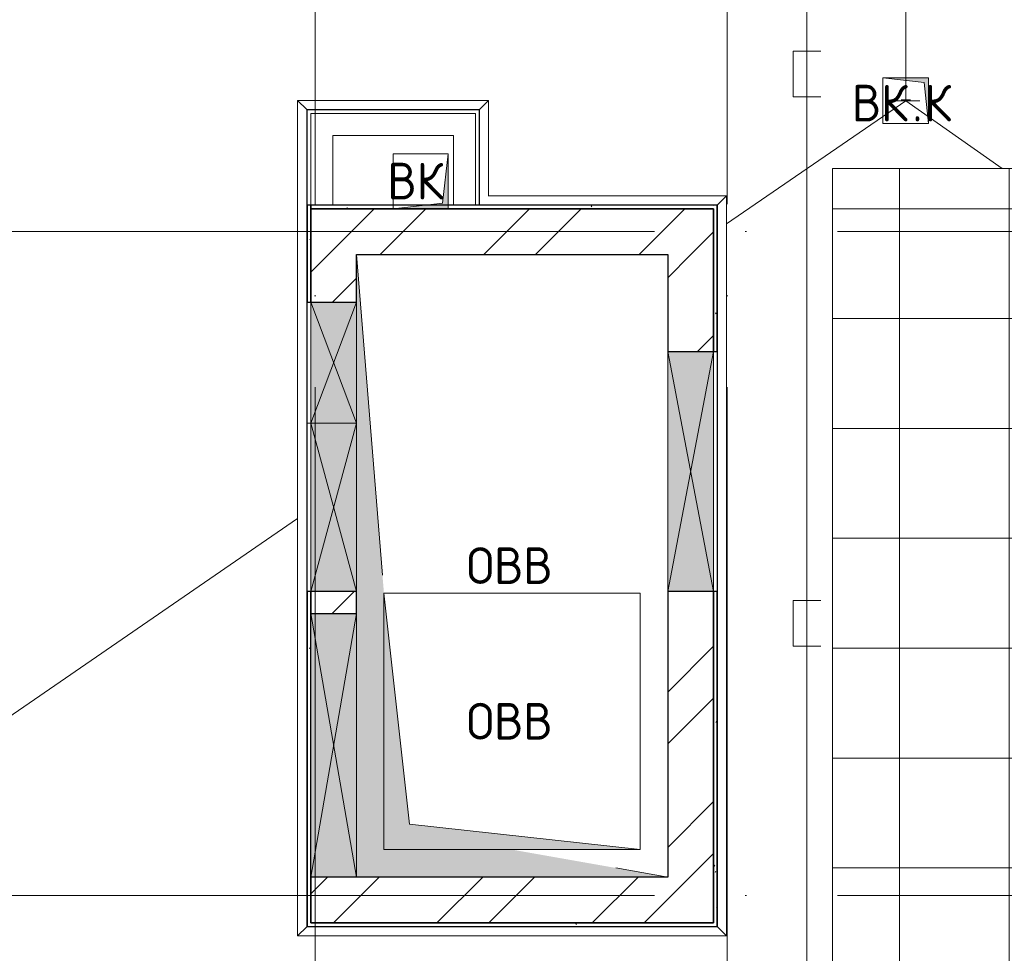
# Model space of a CAD drawing. Header units: millimetres. Extents: x -30540 to 143646, y -11730 to 123410.
# Tile 41 of 114: x 29396 to 34774, y 93734 to 98833. Entities that reach past the tile are written whole.
import ezdxf

# ---------------------------------------------------------------- set-up
doc = ezdxf.new("R2010")
doc.units = ezdxf.units.MM
doc.linetypes.add('ADSK_Линия сетки', pattern=[5000, 4000, -500, 0, -500])
for name, color, linetype, lineweight in [('A-____-NOTE-TEXT', 7, 'Continuous', 18), ('A-DETL-____-THIN', 7, 'Continuous', 9), ('A-GENM-____-OTLN', 7, 'Continuous', 18), ('A-GLAZ-____-MCUT', 7, 'Continuous', 9), ('A-GLAZ-____-OTLN', 7, 'Continuous', 18), ('A-ROOF-____-OTLN', 7, 'Continuous', 18), ('A-ROOF-____-PATT', 7, 'Continuous', 18), ('A-WALL-____-MCUT', 7, 'Continuous', 40), ('A-WALL-____-OTLN', 7, 'Continuous', 18), ('A-WALL-____-PATT', 7, 'Continuous', 40), ('I-WALL-____-MCUT', 7, 'Continuous', 40), ('I-WALL-____-OTLN', 7, 'Continuous', 18), ('M-EQPM-____-OTLN', 7, 'Continuous', 18), ('P-SANR-FIXT-OTLN', 7, 'Continuous', 18), ('S-GRID-____-OTLN', 7, 'Continuous', 9)]:
    doc.layers.add(name, color=color, linetype=linetype, lineweight=lineweight)
doc.layers.add('A-DETL-____-OTLN', color=7, linetype='Continuous', lineweight=9, true_color=0x00a600)
doc.styles.add('GOST Common', font='GOST_Common.ttf', dxfattribs={"height": 200})
pattern_1 = [(45, (0, 0), (-424.264, 424.264), []), (45, (0, 282.8), (-424.264, 424.264), [])]
pattern_2 = [(0, (0, 0), (406.4, 101.6), [6.706, -298.094, 6.706, -298.094, -1625.6]), (0, (0, 0), (406.4, 101.6), [-609.6, 6.706, -602.894, 6.706, -298.094, -711.2]), (0, (0, 0), (406.4, 101.6), [-1524, 6.706, -196.494, 6.706, -501.294]), (120, (152.4, 50.8), (-291.18818, 301.15272), [6.706, -298.094, 6.706, -298.094, -1625.6]), (120, (152.4, 50.8), (-291.18818, 301.15272), [-609.6, 6.706, -602.894, 6.706, -298.094, -711.2]), (120, (152.4, 50.8), (-291.18818, 301.15272), [-1524, 6.706, -196.494, 6.706, -501.294]), (240, (203.2, 254), (-115.21182, -402.75272), [6.706, -298.094, 6.706, -298.094, -1625.6]), (240, (203.2, 254), (-115.21182, -402.75272), [-609.6, 6.706, -602.894, 6.706, -298.094, -711.2]), (240, (203.2, 254), (-115.21182, -402.75272), [-1524, 6.706, -196.494, 6.706, -501.294])]

# ---------------------------------------------------------------- blocks, each defined once
blk = doc.blocks.new('АР_Отверстие прямоугольное - ОВВ-7348735-Кровля')
at = {"layer": 'A-GLAZ-____-OTLN', "lineweight": 13, "true_color": 0xf9f9f9}
blk.add_hatch(color=7, dxfattribs=at).paths.add_polyline_path([(-205, -125), (455, -125), (455, 125), (-205, 125)])
at = {"layer": 'A-GLAZ-____-MCUT', "color": 254, "lineweight": 15, "true_color": 0xcccccc}
for p, q in [((-205, -125), (-205, 125)), ((455, -125), (455, 125))]:
    blk.add_line(p, q, dxfattribs=at)
at = {"layer": 'A-GLAZ-____-OTLN', "color": 254, "lineweight": 5, "true_color": 0xcccccc}
for p, q in [((455, -125), (-205, 125)), ((-205, -125), (455, 125))]:
    blk.add_line(p, q, dxfattribs=at)
at = {"layer": 'A-GLAZ-____-OTLN', "color": 254, "lineweight": 13, "true_color": 0xcccccc}
for p, q in [((-205, -125), (-205, 125)), ((-205, 125), (455, 125)), ((455, 125), (455, -125)), ((455, -125), (-205, -125))]:
    blk.add_line(p, q, dxfattribs=at)
blk = doc.blocks.new('АР_Отверстие прямоугольное - ОВВ-7805088-Кровля')
at = {"layer": 'A-GLAZ-____-OTLN', "lineweight": 13, "true_color": 0xf9f9f9}
blk.add_hatch(color=7, dxfattribs=at).paths.add_polyline_path([(-335, -125), (585, -125), (585, 125), (-335, 125)])
at = {"layer": 'A-GLAZ-____-MCUT', "color": 254, "lineweight": 15, "true_color": 0xcccccc}
for p, q in [((-335, -125), (-335, 125)), ((585, -125), (585, 125))]:
    blk.add_line(p, q, dxfattribs=at)
at = {"layer": 'A-GLAZ-____-OTLN', "color": 254, "lineweight": 5, "true_color": 0xcccccc}
for p, q in [((585, -125), (-335, 125)), ((-335, -125), (585, 125))]:
    blk.add_line(p, q, dxfattribs=at)
at = {"layer": 'A-GLAZ-____-OTLN', "color": 254, "lineweight": 13, "true_color": 0xcccccc}
for p, q in [((-335, -125), (-335, 125)), ((-335, 125), (585, 125)), ((585, 125), (585, -125)), ((585, -125), (-335, -125))]:
    blk.add_line(p, q, dxfattribs=at)
blk = doc.blocks.new('АР_Отверстие прямоугольное - ОВВ-7738300-Кровля')
at = {"layer": 'A-GLAZ-____-OTLN', "lineweight": 13, "true_color": 0xf9f9f9}
blk.add_hatch(color=7, dxfattribs=at).paths.add_polyline_path([(780, -125), (780, 125), (-530, 125), (-530, -125), (441.5, -125)])
at = {"layer": 'A-GLAZ-____-MCUT', "color": 254, "lineweight": 15, "true_color": 0xcccccc}
for p, q in [((-530, 125), (-530, -125)), ((780, 125), (780, -125))]:
    blk.add_line(p, q, dxfattribs=at)
at = {"layer": 'A-GLAZ-____-OTLN', "color": 254, "lineweight": 5, "true_color": 0xcccccc}
for p, q in [((780, 125), (-530, -125)), ((-530, 125), (780, -125))]:
    blk.add_line(p, q, dxfattribs=at)
at = {"layer": 'A-GLAZ-____-OTLN', "color": 254, "lineweight": 13, "true_color": 0xcccccc}
for p, q in [((780, 125), (-530, 125)), ((-530, 125), (-530, -125)), ((780, -125), (780, 125)), ((-530, -125), (780, -125))]:
    blk.add_line(p, q, dxfattribs=at)
blk = doc.blocks.new('_GM_Dt-St-D_Фартук гнутый из оцинкованной стали_Пристенный_Тип 1__c-верхняя кромка с отгибом_ - ФС-1_3_50х70У100-1_5_t__RAL7016-7726334-Кровля')
at = {"layer": 'A-GENM-____-OTLN', "color": 254, "lineweight": 13, "true_color": 0xcccccc}
for p, q in [((0, 0), (1301.5, 0)), ((0, 0), (0, -1.5)), ((50, 50), (1351.5, 50)), ((1351.5, 50), (1301.5, 0)), ((1301.5, -1.5), (1301.5, 0))]:
    blk.add_line(p, q, dxfattribs=at)
blk = doc.blocks.new('_GM_Dt-St-D_Фартук гнутый из оцинкованной стали_Пристенный_Тип 1__c-верхняя кромка с отгибом_ - ФС-1_3_50х70У100-1_5_t__RAL7016-7725895-Кровля')
at = {"layer": 'A-GENM-____-OTLN', "color": 254, "lineweight": 13, "true_color": 0xcccccc}
for p, q in [((50, 1.5), (50, 0)), ((571.5, 1.5), (50, 1.5)), ((4513, 0), (50, 0)), ((4513, 0), (4513, 1.5)), ((4513, 0), (4563, -50)), ((0, -50), (50, 0)), ((4563, -50), (0, -50))]:
    blk.add_line(p, q, dxfattribs=at)
blk = doc.blocks.new('_GM_Dt-St-D_Фартук гнутый из оцинкованной стали_Пристенный_Тип 1__c-верхняя кромка с отгибом_ - ФС-1_3_50х70У100-1_5_t__RAL7016-7348758-Кровля')
at = {"layer": 'A-GENM-____-OTLN', "color": 254, "lineweight": 13, "true_color": 0xcccccc}
for p, q in [((50, 1.5), (50, 0)), ((2293, 0), (50, 0)), ((2293, 0), (2293, 1.5)), ((2293, 0), (2343, -50)), ((0, -50), (50, 0)), ((2343, -50), (0, -50))]:
    blk.add_line(p, q, dxfattribs=at)
blk = doc.blocks.new('_GM_Dt-St-D_Фартук гнутый из оцинкованной стали_Пристенный_Тип 1__c-верхняя кромка с отгибом_ - ФС-1_3_50х70У100-1_5_t__RAL7016-7348759-Кровля')
at = {"layer": 'A-GENM-____-OTLN', "color": 254, "lineweight": 13, "true_color": 0xcccccc}
for p, q in [((0, 50), (4043, 50)), ((50, 0), (0, 50)), ((50, 0), (3993, 0)), ((50, 0), (50, -1.5)), ((4043, 50), (3993, 0)), ((3993, -1.5), (3993, 0))]:
    blk.add_line(p, q, dxfattribs=at)
blk = doc.blocks.new('_GM_Dt-St-D_Фартук гнутый из оцинкованной стали_Пристенный_Тип 1__c-верхняя кромка с отгибом_ - ФС-1_3_50х70У100-1_5_t__RAL7016-7726126-Кровля')
at = {"layer": 'A-GENM-____-OTLN', "color": 254, "lineweight": 13, "true_color": 0xcccccc}
for p, q in [((0, 50), (1043, 50)), ((50, 0), (0, 50)), ((50, 0), (993, 0)), ((50, 0), (50, -1.5)), ((1043, 50), (993, 0)), ((993, -1.5), (993, 0)), ((50, -1.5), (993, -1.5))]:
    blk.add_line(p, q, dxfattribs=at)
blk = doc.blocks.new('_GM_Dt-St-D_Фартук гнутый из оцинкованной стали_Пристенный_Тип 1__c-верхняя кромка с отгибом_ - ФС-1_3_50х70У100-1_5_t__RAL7016-7726270-Кровля')
at = {"layer": 'A-GENM-____-OTLN', "color": 254, "lineweight": 13, "true_color": 0xcccccc}
for p, q in [((0, 50), (521.5, 50)), ((50, 0), (0, 50)), ((50, 0), (571.5, 0)), ((50, 0), (50, -1.5)), ((50, -1.5), (571.5, -1.5))]:
    blk.add_line(p, q, dxfattribs=at)
blk = doc.blocks.new('АР_Отверстие прямоугольное - ОВВ-7733963-Кровля')
at = {"layer": 'A-GLAZ-____-OTLN', "lineweight": 13, "true_color": 0xf9f9f9}
blk.add_hatch(color=7, dxfattribs=at).paths.add_polyline_path([(845, 125), (-595, 125), (-595, -125), (845, -125)])
at = {"layer": 'A-GLAZ-____-MCUT', "color": 254, "lineweight": 15, "true_color": 0xcccccc}
for p, q in [((-595, 125), (-595, -125)), ((845, 125), (845, -125))]:
    blk.add_line(p, q, dxfattribs=at)
at = {"layer": 'A-GLAZ-____-OTLN', "color": 254, "lineweight": 5, "true_color": 0xcccccc}
for p, q in [((845, 125), (-595, -125)), ((-595, 125), (845, -125))]:
    blk.add_line(p, q, dxfattribs=at)
at = {"layer": 'A-GLAZ-____-OTLN', "color": 254, "lineweight": 13, "true_color": 0xcccccc}
for p, q in [((845, 125), (-595, 125)), ((-595, 125), (-595, -125)), ((845, -125), (845, 125)), ((-595, -125), (845, -125))]:
    blk.add_line(p, q, dxfattribs=at)
blk = doc.blocks.new('АР_Канал вертикальный прямоугольный - ВК-7281984-Кровля')
at = {"layer": 'M-EQPM-____-OTLN', "lineweight": 13, "true_color": 0xe2e2e2}
blk.add_hatch(color=254, dxfattribs=at).paths.add_polyline_path([(-150, -150), (-120, 120), (150, 150), (-150, 150)])
at = {"layer": 'M-EQPM-____-OTLN', "color": 253, "lineweight": 13, "true_color": 0xaaaaaa}
for p, q in [((150, 150), (-150, 150)), ((-150, 150), (-150, -150)), ((150, 150), (-150, 150)), ((-150, 150), (-150, -150)), ((-150, -150), (-150, 150)), ((-150, 150), (150, 150)), ((-150, -150), (-120, 120)), ((-150, -150), (-120, 120)), ((-120, 120), (150, 150)), ((-120, 120), (150, 150)), ((150, -150), (150, 150)), ((150, 150), (150, -150)), ((-150, -150), (150, -150)), ((150, -150), (-150, -150))]:
    blk.add_line(p, q, dxfattribs=at)
blk = doc.blocks.new('АР_Канал вертикальный прямоугольный - ОВВ-7819440-Кровля')
at = {"layer": 'M-EQPM-____-OTLN', "lineweight": 13, "true_color": 0xe2e2e2}
blk.add_hatch(color=254, dxfattribs=at).paths.add_polyline_path([(700, -700), (-560, -560), (-700, 700), (-700, -700), (-229.1, -700)])
at = {"layer": 'M-EQPM-____-OTLN', "color": 253, "lineweight": 13, "true_color": 0xaaaaaa}
for p, q in [((-700, 700), (-560, -560)), ((-700, 700), (-560, -560)), ((-700, -700), (-700, 700)), ((700, 700), (-700, 700)), ((-700, 700), (-700, -700)), ((700, -700), (700, 700)), ((-560, -560), (700, -700)), ((-560, -560), (700, -700)), ((700, -700), (-700, -700)), ((-700, -700), (700, -700))]:
    blk.add_line(p, q, dxfattribs=at)
blk = doc.blocks.new('АР_Канал вертикальный прямоугольный - ОВВ-7257053-Кровля')
at = {"layer": 'M-EQPM-____-OTLN', "lineweight": 13, "true_color": 0xe2e2e2}
blk.add_hatch(color=254, dxfattribs=at).paths.add_polyline_path([(850, -1700), (0, -1550), (-700, -1550), (-700, -150), (-850, 1700), (-850, -1700), (700, -1700)])
at = {"layer": 'M-EQPM-____-OTLN', "color": 253, "lineweight": 13, "true_color": 0xaaaaaa}
for p, q in [((-850, 1700), (-708, -50.9)), ((-850, 1700), (-708, -50.9)), ((-850, -1700), (-850, 1700)), ((-850, 1700), (850, 1700)), ((-850, -1700), (-850, 1700)), ((850, 1700), (-850, 1700)), ((-850, 1700), (-850, -1700)), ((850, 1700), (850, -1700)), ((850, -1700), (850, 1700)), ((566.7, -1650), (850, -1700)), ((566.7, -1650), (850, -1700)), ((850, -1700), (-850, -1700)), ((850, -1700), (-850, -1700)), ((-850, -1700), (850, -1700))]:
    blk.add_line(p, q, dxfattribs=at)
blk = doc.blocks.new('АР_Канал вертикальный прямоугольный - ВК_К-7276277-Кровля')
at = {"layer": 'M-EQPM-____-OTLN', "lineweight": 13, "true_color": 0xe2e2e2}
blk.add_hatch(color=254, dxfattribs=at).paths.add_polyline_path([(-125, 125), (-125, -125), (125, -125), (-100, -100)])
at = {"layer": 'M-EQPM-____-OTLN', "color": 253, "lineweight": 13, "true_color": 0xaaaaaa}
for p, q in [((-125, 125), (-100, -100)), ((-125, 125), (-100, -100)), ((-125, -125), (-125, 125)), ((-125, 125), (125, 125)), ((-125, -125), (-125, 125)), ((125, 125), (-125, 125)), ((-125, 125), (-125, -125)), ((125, 125), (125, -125)), ((125, -125), (125, 125)), ((-100, -100), (125, -125)), ((-100, -100), (125, -125)), ((125, -125), (-125, -125)), ((125, -125), (-125, -125)), ((-125, -125), (125, -125))]:
    blk.add_line(p, q, dxfattribs=at)
blk = doc.blocks.new('Воронка_21 - 2In Diameter-2294620-Кровля')
at = {"layer": 'A-DETL-____-THIN', "color": 253, "lineweight": 5, "true_color": 0xaaaaaa}
for p, q in [((34159.1, 98390), (34311.5, 98390)), ((34209.9, 98395.4), (34260.7, 98395.4)), ((34235.3, 98395.4), (34235.3, 98390))]:
    blk.add_line(p, q, dxfattribs=at)
blk = doc.blocks.new('Воронка_21 - 2In Diameter-V31-Кровля')
at = {"layer": 'A-DETL-____-THIN', "color": 253, "lineweight": 5, "true_color": 0xaaaaaa}
for p, q in [((34159.1, 98390), (34311.5, 98390)), ((34159.1, 98390), (34311.5, 98390)), ((34209.9, 98395.4), (34260.7, 98395.4)), ((34209.9, 98395.4), (34260.7, 98395.4)), ((34235.3, 98395.4), (34235.3, 98390)), ((34235.3, 98395.4), (34235.3, 98390))]:
    blk.add_line(p, q, dxfattribs=at)
blk = doc.blocks.new('Наметкина 10_РД_АР_К2_отсоединено_rvt-1-Кровля')
at = {"layer": 'A-ROOF-____-PATT', "lineweight": 5, "true_color": 0xcccccc}
h = blk.add_hatch(dxfattribs=at)
h.set_pattern_fill('FP_14', color=254, style=0, pattern_type=2)
h.set_pattern_definition([(0, (0, 0), (0, 600), []), (90, (0, 0), (-600, 4e-14), [])])
h.paths.add_polyline_path([(27710.3, 76550), (31760.3, 76550), (31760.3, 78250), (42335.3, 78250), (42335.3, 79150), (41035.3, 79150), (41035.3, 82970), (36860.3, 82970), (36860.3, 83378.5), (36788.8, 83378.5), (36788.8, 88221.5), (36860.3, 88221.5), (36860.3, 89378.5), (35063.8, 89378.5), (35063.8, 94501.5), (35113.8, 94451.5), (35115.3, 96920), (35655.3, 96920), (35655.3, 98020), (33835.3, 98020), (33835.3, 89370), (25505.3, 89370), (25505.3, 85800), (26413.8, 85800), (26413.8, 88391.5), (28235.3, 88391.5), (28235.3, 88420), (29635.3, 88420), (29635.3, 88391.5), (35360.3, 88391.5), (35360.3, 84915), (34135.3, 84915), (34135.3, 83540.9), (34317.4, 83540.9), (34235.3, 83550), (34535.3, 83550), (34535.3, 83540.9), (35960.3, 83540.9), (35960.3, 82070), (37068.8, 82070), (37068.8, 82141.5), (39481.8, 82141.5), (39481.8, 82070), (40135.3, 82070), (40135.3, 79150), (30710.3, 79150), (30710.3, 77150), (28710.3, 77150), (28710.3, 83250), (27710.3, 83250), (27710.3, 81592.1)])
h.paths.add_polyline_path([(40735.3, 81550), (40705.3, 81820), (40435.3, 81850), (40735.3, 81850), (40735.3, 81592.1)])
h.paths.add_polyline_path([(35720.3, 87975), (35695.3, 88200), (35470.3, 88225), (35720.3, 88225)])
h.paths.add_polyline_path([(35720.3, 88975), (35695.3, 89200), (35470.3, 89225), (35720.3, 89225)])
at = {"layer": 'A-WALL-____-PATT', "lineweight": 5, "true_color": 0xcccccc}
h = blk.add_hatch(dxfattribs=at)
h.set_pattern_fill('FP_16', color=254, style=0, pattern_type=2)
h.set_pattern_definition(pattern_2)
h.paths.add_polyline_path([(30965.3, 93900), (30985.3, 93900), (30985.3, 95710), (30965.3, 95710), (30965.3, 94150)])
h.paths.add_polyline_path([(30985.3, 97290), (30985.3, 97820), (30965.3, 97820), (30965.3, 97290)])
h = blk.add_hatch(dxfattribs=at)
h.set_pattern_fill('FP_16', color=254, style=0, pattern_type=2)
h.set_pattern_definition(pattern_2)
h.paths.add_polyline_path([(33185.3, 97800), (33185.3, 97820), (31735.3, 97820), (31735.3, 97800), (31856.2, 97800)])
h.paths.add_polyline_path([(31435.3, 97800), (31615.3, 97820), (30985.3, 97820), (30985.3, 97800)])
h = blk.add_hatch(dxfattribs=at)
h.set_pattern_fill('FP_12', color=254, style=0, pattern_type=2)
h.set_pattern_definition(pattern_1)
h.paths.add_polyline_path([(33185.3, 97550), (33185.3, 97800), (30985.3, 97800), (30985.3, 97550), (32935.3, 97550)])
h = blk.add_hatch(dxfattribs=at)
h.set_pattern_fill('FP_16', color=254, style=0, pattern_type=2)
h.set_pattern_definition(pattern_2)
h.paths.add_polyline_path([(33205.3, 93900), (33205.3, 95710), (33185.3, 95710), (33185.3, 93900)])
h.paths.add_polyline_path([(33185.3, 97020), (33205.3, 97020), (33205.3, 97820), (33185.3, 97820), (33185.3, 97800)])
h = blk.add_hatch(dxfattribs=at)
h.set_pattern_fill('FP_12', color=254, style=0, pattern_type=2)
h.set_pattern_definition(pattern_1)
h.paths.add_polyline_path([(30985.3, 93900), (31235.3, 93900), (31235.3, 94150), (30985.3, 94150)])
h.paths.add_polyline_path([(31235.3, 95590), (31235.3, 95710), (30985.3, 95710), (30985.3, 95590)])
h.paths.add_polyline_path([(31235.3, 97290), (31235.3, 97550), (30985.3, 97550), (30985.3, 97290)])
h = blk.add_hatch(dxfattribs=at)
h.set_pattern_fill('FP_12', color=254, style=0, pattern_type=2)
h.set_pattern_definition(pattern_1)
h.paths.add_polyline_path([(32935.3, 93900), (33185.3, 93900), (33185.3, 95710), (32935.3, 95710), (32935.3, 94150)])
h.paths.add_polyline_path([(32935.3, 97020), (33185.3, 97020), (33185.3, 97550), (32935.3, 97550)])
h = blk.add_hatch(dxfattribs=at)
h.set_pattern_fill('FP_12', color=254, style=0, pattern_type=2)
h.set_pattern_definition(pattern_1)
h.paths.add_polyline_path([(32935.3, 93900), (32935.3, 94150), (31235.3, 94150), (31235.3, 93900), (31856.2, 93900)])
h = blk.add_hatch(dxfattribs=at)
h.set_pattern_fill('FP_16', color=254, style=0, pattern_type=2)
h.set_pattern_definition(pattern_2)
h.paths.add_polyline_path([(33205.3, 93880), (33205.3, 93900), (30965.3, 93900), (30965.3, 93880), (31856.2, 93880)])
at = {"layer": 'A-ROOF-____-OTLN', "color": 254, "lineweight": 13, "true_color": 0xcccccc}
for p, q in [((34235.3, 99390), (34235.3, 98390)), ((33256.8, 97717.7), (34235.3, 98390)), ((34235.3, 98390), (34762.2, 98020)), ((35655.3, 98020), (33835.3, 98020)), ((33835.3, 98020), (33835.3, 89370)), ((26536, 93099.8), (30913.8, 96107.8))]:
    blk.add_line(p, q, dxfattribs=at)
at = {"layer": 'A-WALL-____-MCUT', "color": 254, "lineweight": 30, "true_color": 0xcccccc}
for p, q in [((30985.3, 97820), (30965.3, 97820)), ((30965.3, 97820), (30965.3, 97290)), ((30985.3, 97290), (30985.3, 97820)), ((33185.3, 97820), (30985.3, 97820)), ((30985.3, 97820), (30985.3, 97800)), ((30985.3, 97800), (33185.3, 97800)), ((33205.3, 97820), (33185.3, 97820)), ((33185.3, 97800), (33185.3, 97020)), ((33205.3, 97020), (33205.3, 97820)), ((30965.3, 97290), (30985.3, 97290)), ((33185.3, 97020), (33205.3, 97020)), ((30985.3, 95710), (30965.3, 95710)), ((30965.3, 95710), (30965.3, 93900)), ((30985.3, 95590), (30985.3, 95710)), ((33185.3, 95710), (33185.3, 93900)), ((33205.3, 95710), (33185.3, 95710)), ((33205.3, 93900), (33205.3, 95710)), ((30985.3, 94150), (30985.3, 95590)), ((30985.3, 93900), (30985.3, 94150)), ((30965.3, 93900), (30965.3, 93880)), ((30965.3, 93880), (33205.3, 93880)), ((33185.3, 93900), (30985.3, 93900)), ((33205.3, 93880), (33205.3, 93900))]:
    blk.add_line(p, q, dxfattribs=at)
at = {"layer": 'A-WALL-____-OTLN', "color": 254, "lineweight": 13, "true_color": 0xcccccc}
for p, q in [((30985.3, 98320), (30985.3, 97820)), ((31885.3, 98320), (30985.3, 98320)), ((31885.3, 97820), (31885.3, 98320)), ((30965.3, 97290), (30985.3, 97290)), ((30965.3, 96630), (30965.3, 97290)), ((30985.3, 97290), (30985.3, 96630)), ((33205.3, 97020), (33205.3, 95710)), ((30965.3, 96630), (30985.3, 96630)), ((30965.3, 96630), (30985.3, 96630)), ((30965.3, 95710), (30965.3, 96630))]:
    blk.add_line(p, q, dxfattribs=at)
at = {"layer": 'I-WALL-____-MCUT', "color": 254, "lineweight": 30, "true_color": 0xcccccc}
for p, q in [((33185.3, 97800), (30985.3, 97800)), ((30985.3, 97800), (30985.3, 97550)), ((33185.3, 97550), (33185.3, 97800)), ((30985.3, 97550), (30985.3, 97290)), ((31235.3, 97550), (32935.3, 97550)), ((31235.3, 97290), (31235.3, 97550)), ((32935.3, 97550), (32935.3, 97020)), ((33185.3, 97020), (33185.3, 97550)), ((30985.3, 97290), (31235.3, 97290)), ((32935.3, 97020), (33185.3, 97020)), ((31235.3, 95710), (30985.3, 95710)), ((30985.3, 95710), (30985.3, 95590)), ((31235.3, 95590), (31235.3, 95710)), ((33185.3, 95710), (32935.3, 95710)), ((32935.3, 95710), (32935.3, 94150)), ((33185.3, 93900), (33185.3, 95710)), ((30985.3, 95590), (31235.3, 95590)), ((31235.3, 94150), (30985.3, 94150)), ((30985.3, 94150), (30985.3, 93900)), ((32935.3, 94150), (31235.3, 94150)), ((30985.3, 93900), (31235.3, 93900)), ((31235.3, 93900), (32935.3, 93900)), ((32935.3, 93900), (33185.3, 93900))]:
    blk.add_line(p, q, dxfattribs=at)
at = {"layer": 'I-WALL-____-OTLN', "color": 254, "lineweight": 13, "true_color": 0xcccccc}
for p, q in [((30985.3, 97820), (30985.3, 98320)), ((31105.3, 98320), (30985.3, 98320)), ((31105.3, 98320), (31885.3, 98320)), ((31885.3, 98200), (31885.3, 98320)), ((31105.3, 98200), (31105.3, 97820)), ((31765.3, 98200), (31105.3, 98200)), ((31765.3, 97820), (31765.3, 98200)), ((31885.3, 98200), (31885.3, 97820)), ((31235.3, 97290), (30985.3, 97290)), ((30985.3, 96630), (30985.3, 97290)), ((31235.3, 97290), (31235.3, 96630)), ((33185.3, 97020), (32935.3, 97020)), ((32935.3, 95710), (32935.3, 97020)), ((33185.3, 97020), (33185.3, 95710)), ((30985.3, 96630), (31235.3, 96630)), ((30985.3, 95710), (30985.3, 96630)), ((31235.3, 96630), (31235.3, 95710)), ((30985.3, 95710), (31235.3, 95710)), ((31235.3, 95590), (30985.3, 95590)), ((31235.3, 95590), (31235.3, 94150)), ((30985.3, 94150), (31235.3, 94150))]:
    blk.add_line(p, q, dxfattribs=at)
at = {"layer": 'A-GENM-____-OTLN', "color": 254, "lineweight": 13, "true_color": 0xcccccc}
for name, p, rotation in [('_GM_Dt-St-D_Фартук гнутый из оцинкованной стали_Пристенный_Тип 1__c-верхняя кромка с отгибом_ - ФС-1_3_50х70У100-1_5_t__RAL7016-7725895-Кровля', (30963.8, 98391.5), 269.999999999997), ('_GM_Dt-St-D_Фартук гнутый из оцинкованной стали_Пристенный_Тип 1__c-верхняя кромка с отгибом_ - ФС-1_3_50х70У100-1_5_t__RAL7016-7726270-Кровля', (31906.8, 98391.5), 270.000000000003), ('_GM_Dt-St-D_Фартук гнутый из оцинкованной стали_Пристенный_Тип 1__c-верхняя кромка с отгибом_ - ФС-1_3_50х70У100-1_5_t__RAL7016-7348759-Кровля', (33206.8, 97871.5), 270.000000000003)]:
    blk.add_blockref(name, p, dxfattribs=dict(at, rotation=rotation))
for name, p in [('_GM_Dt-St-D_Фартук гнутый из оцинкованной стали_Пристенный_Тип 1__c-верхняя кромка с отгибом_ - ФС-1_3_50х70У100-1_5_t__RAL7016-7726126-Кровля', (30913.8, 98341.5)), ('_GM_Dt-St-D_Фартук гнутый из оцинкованной стали_Пристенный_Тип 1__c-верхняя кромка с отгибом_ - ФС-1_3_50х70У100-1_5_t__RAL7016-7726334-Кровля', (31905.3, 97821.5)), ('_GM_Dt-St-D_Фартук гнутый из оцинкованной стали_Пристенный_Тип 1__c-верхняя кромка с отгибом_ - ФС-1_3_50х70У100-1_5_t__RAL7016-7348758-Кровля', (30913.8, 93878.5))]:
    blk.add_blockref(name, p, dxfattribs=at)
at = {"layer": 'A-GLAZ-____-OTLN', "color": 254, "lineweight": 13, "true_color": 0xcccccc}
for name, p, rotation in [('АР_Отверстие прямоугольное - ОВВ-7348735-Кровля', (31110.3, 96835), 89.99999999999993), ('АР_Отверстие прямоугольное - ОВВ-7738300-Кровля', (33060.3, 96490), 269.9999999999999), ('АР_Отверстие прямоугольное - ОВВ-7805088-Кровля', (31110.3, 96045), 89.99999999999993), ('АР_Отверстие прямоугольное - ОВВ-7733963-Кровля', (31110.3, 94995), 269.9999999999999)]:
    blk.add_blockref(name, p, dxfattribs=dict(at, rotation=rotation))
at = {"layer": 'M-EQPM-____-OTLN', "color": 253, "lineweight": 5, "true_color": 0xaaaaaa, "rotation": 180}
for name, p in [('АР_Канал вертикальный прямоугольный - ВК_К-7276277-Кровля', (34235.3, 98390)), ('АР_Канал вертикальный прямоугольный - ВК-7281984-Кровля', (31585.3, 97950))]:
    blk.add_blockref(name, p, dxfattribs=at)
at = {"layer": 'M-EQPM-____-OTLN', "color": 253, "lineweight": 5, "true_color": 0xaaaaaa}
for name, p in [('АР_Канал вертикальный прямоугольный - ОВВ-7257053-Кровля', (32085.3, 95850)), ('АР_Канал вертикальный прямоугольный - ОВВ-7819440-Кровля', (32085.3, 95000))]:
    blk.add_blockref(name, p, dxfattribs=at)
at = {"layer": 'P-SANR-FIXT-OTLN', "color": 253, "lineweight": 5, "true_color": 0xaaaaaa}
for name in ['Воронка_21 - 2In Diameter-2294620-Кровля', 'Воронка_21 - 2In Diameter-V31-Кровля']:
    blk.add_blockref(name, (0, 0), dxfattribs=at)
at = {"layer": 'A-____-NOTE-TEXT', "color": 253, "lineweight": 5, "true_color": 0xaaaaaa, "char_height": 200, "attachment_point": 1, "style": 'GOST Common'}
for s, insert, width in [('ВК', (33940.5, 98477.2), 400.844), ('\\fGOST Common|b0|i0|c204|p34|;К', (34337.4, 98477.2), 192.405), ('\\fGOST Common|b0|i0|c204|p34|;.', (34271.2, 98477.2), 80.169), ('ВК', (31403.5, 98051.2), 400.844), ('ОВВ', (31837.1, 95951.2), 609.282), ('ОВВ', (31837.1, 95101.2), 609.282)]:
    blk.add_mtext(s, dxfattribs=dict(at, insert=insert, width=width))

msp = doc.modelspace()

# ---------------------------------------------------------------- linework, layer by layer
at = {"layer": 'A-DETL-____-OTLN', "color": 1, "true_color": 0xff0000}
for p, q in [((33695.7, 88379), (33695.7, 100504)), ((33770.7, 98661.1), (33620.7, 98661.1)), ((33620.7, 98661.1), (33620.7, 98411.1)), ((33620.7, 98411.1), (33770.7, 98411.1)), ((33770.7, 95661.1), (33620.7, 95661.1)), ((33620.7, 95661.1), (33620.7, 95411.1)), ((33620.7, 95411.1), (33770.7, 95411.1))]:
    msp.add_line(p, q, dxfattribs=at)
at = {"layer": 'S-GRID-____-OTLN', "color": 253, "linetype": 'ADSK_Линия сетки', "true_color": 0xaaaaaa}
for p, q in [((31010.3, 67824.7), (31010.3, 122287.9)), ((33260.3, 67824.7), (33260.3, 122287.9)), ((67863.4, 97675), (9800.2, 97675)), ((67863.4, 94050), (9800.2, 94050))]:
    msp.add_line(p, q, dxfattribs=at)

# ---------------------------------------------------------------- block references
at = {"lineweight": 5}
msp.add_blockref('Наметкина 10_РД_АР_К2_отсоединено_rvt-1-Кровля', (0, 0), dxfattribs=at)

doc.saveas('drawing.dxf')
